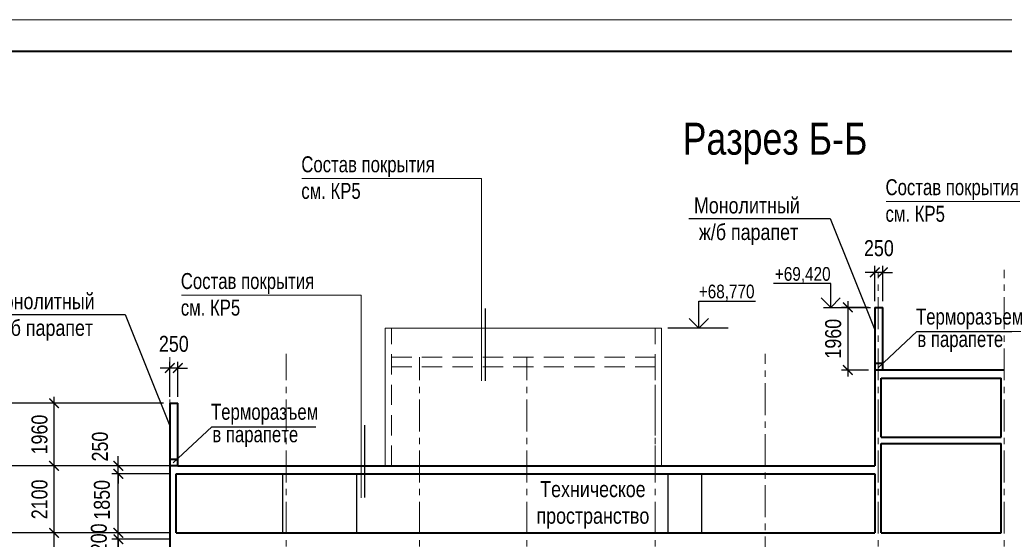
# Model space of a CAD drawing. Header units: millimetres. Extents: x -3919 to 82452, y -32191 to 86609.
# Tile 11 of 12: x 12619 to 43438, y 70341 to 86609. Entities that reach past the tile are written whole.
import ezdxf

# ---------------------------------------------------------------- set-up
doc = ezdxf.new("R2010")
doc.units = ezdxf.units.MM
doc.linetypes.add('CENTER', pattern=[2, 1.25, -0.25, 0.25, -0.25])
doc.linetypes.add('HIDDEN', pattern=[9.525, 6.35, -3.175])
for name, color, linetype, lineweight in [('Оси', 7, 'CENTER', 15), ('перекрытия', 5, 'Continuous', 40), ('пилоны тонкие', 12, 'Continuous', 30), ('СК-110-О-РАЗМЕРЫ', 7, 'Continuous', 15), ('СК-200-Р(амка)', 7, 'Continuous', 40), ('СК-210-Р-РАМКА ЛИНИИ ТОНКИЕ', 7, 'Continuous', 15), ('СК-400-Т(екст)', 7, 'Continuous', 20), ('стены тонкие', 12, 'Continuous', 30)]:
    doc.layers.add(name, color=color, linetype=linetype, lineweight=lineweight)
doc.layers.add('Т-ВЫНОСКИ.АР-061', color=7, linetype='Continuous')
doc.layers.add('текст', color=7, linetype='Continuous')
doc.styles.add('RUSS', font='arial.ttf', dxfattribs={"width": 0.8})
doc.dimstyles.new('100-200', dxfattribs={"dimscale": 0, "dimtxt": 500, "dimasz": 300, "dimexe": 200, "dimexo": 200, "dimgap": 200, "dimtad": 1, "dimdec": 0, "dimzin": 0, "dimdsep": 46, "dimtxsty": 'RUSS', "dimblk": 'ARCHTICK', "dimcen": 0.096, "dimdle": 200, "dimclrd": 7, "dimclre": 7, "dimclrt": 256, "dimadec": 0, "dimazin": 0, "dimtfac": 1, "dimtdec": 0, "dimtmove": 2, "dimatfit": 3, "dimldrblk": 'OBLIQUE', "dimfxl": 1, "dimtolj": 1, "dimtzin": 0, "dimarcsym": 0})

# ---------------------------------------------------------------- blocks, each defined once
blk = doc.blocks.new('_ArchTick')
at = {"color": 0, "linetype": 'ByBlock', "const_width": 0.15}
blk.add_lwpolyline([(-0.5, -0.5), (0.5, 0.5)], dxfattribs=at)
blk = doc.blocks.new('*D23')
at = {"layer": 'Defpoints', "color": 0, "transparency": 16777216}
for p in [(13694, 70541), (17318, 70541), (17318, 67541)]:
    blk.add_point(p, dxfattribs=at)
at = {"layer": 'СК-110-О-РАЗМЕРЫ', "color": 7, "lineweight": -2, "transparency": 16777216}
for p, q in [((13694, 67341), (13694, 70741)), ((17118, 70541), (13494, 70541)), ((17118, 67541), (13494, 67541))]:
    blk.add_line(p, q, dxfattribs=at)
at = {"layer": 'СК-110-О-РАЗМЕРЫ', "color": 7, "lineweight": -2, "transparency": 16777216, "xscale": 300, "yscale": 300, "zscale": 300}
for p, rotation in [((13694, 70541), 90), ((13694, 67541), 270)]:
    blk.add_blockref('_ArchTick', p, dxfattribs=dict(at, rotation=rotation))
at = {"layer": 'СК-110-О-РАЗМЕРЫ', "transparency": 16777216, "insert": (13238, 69041), "char_height": 500, "attachment_point": 5, "rotation": 90, "style": 'RUSS'}
blk.add_mtext('\\A1;3000', dxfattribs=at)
blk = doc.blocks.new('_Oblique')
at = {"color": 0, "linetype": 'ByBlock', "lineweight": -2}
blk.add_line((-0.5, -0.5), (0.5, 0.5), dxfattribs=at)
blk = doc.blocks.new('*D49')
at = {"layer": 'Defpoints', "color": 0, "lineweight": 30, "transparency": 16777216}
for p in [(13694, 72641), (18007, 72641), (17318, 70541)]:
    blk.add_point(p, dxfattribs=at)
at = {"layer": 'СК-110-О-РАЗМЕРЫ', "color": 7, "lineweight": -2, "transparency": 16777216}
for p, q in [((13694, 70341), (13694, 72841)), ((17807, 72641), (13494, 72641)), ((17118, 70541), (13494, 70541))]:
    blk.add_line(p, q, dxfattribs=at)
at = {"layer": 'СК-110-О-РАЗМЕРЫ', "color": 7, "lineweight": -2, "transparency": 16777216, "xscale": 300, "yscale": 300, "zscale": 300}
for p, rotation in [((13694, 72641), 90), ((13694, 70541), 270)]:
    blk.add_blockref('_ArchTick', p, dxfattribs=dict(at, rotation=rotation))
at = {"layer": 'СК-110-О-РАЗМЕРЫ', "transparency": 16777216, "insert": (13239, 71591), "char_height": 500, "attachment_point": 5, "rotation": 90, "style": 'RUSS'}
blk.add_mtext('\\A1;2100', dxfattribs=at)
blk = doc.blocks.new('*D90')
at = {"layer": 'Defpoints', "color": 0, "lineweight": 30, "transparency": 16777216}
for p in [(15706, 70341), (17518, 70341), (17518, 67541)]:
    blk.add_point(p, dxfattribs=at)
at = {"layer": 'СК-110-О-РАЗМЕРЫ', "color": 7, "lineweight": -2, "transparency": 16777216}
for p, q in [((17318, 70341), (15506, 70341)), ((15706, 67341), (15706, 70541)), ((17318, 67541), (15506, 67541))]:
    blk.add_line(p, q, dxfattribs=at)
at = {"layer": 'СК-110-О-РАЗМЕРЫ', "color": 7, "lineweight": -2, "transparency": 16777216, "xscale": 300, "yscale": 300, "zscale": 300}
for p, rotation in [((15706, 70341), 90), ((15706, 67541), 270)]:
    blk.add_blockref('_ArchTick', p, dxfattribs=dict(at, rotation=rotation))
at = {"layer": 'СК-110-О-РАЗМЕРЫ', "transparency": 16777216, "insert": (15250, 68941), "char_height": 500, "attachment_point": 5, "rotation": 90, "style": 'RUSS'}
blk.add_mtext('\\A1;2800', dxfattribs=at)
blk = doc.blocks.new('*D91')
at = {"layer": 'Defpoints', "color": 0, "lineweight": 30, "transparency": 16777216}
for p in [(15706, 70541), (17518, 70541), (17518, 70341)]:
    blk.add_point(p, dxfattribs=at)
at = {"layer": 'СК-110-О-РАЗМЕРЫ', "color": 7, "lineweight": -2, "transparency": 16777216}
for p, q in [((15706, 70541), (15706, 70841)), ((17318, 70541), (15506, 70541)), ((17318, 70341), (15506, 70341)), ((15706, 70341), (15706, 70541)), ((15706, 70341), (15706, 70041))]:
    blk.add_line(p, q, dxfattribs=at)
at = {"layer": 'СК-110-О-РАЗМЕРЫ', "color": 7, "lineweight": -2, "transparency": 16777216, "xscale": 300, "yscale": 300, "zscale": 300}
for p, rotation in [((15706, 70541), 270), ((15706, 70341), 90)]:
    blk.add_blockref('_ArchTick', p, dxfattribs=dict(at, rotation=rotation))
at = {"layer": 'СК-110-О-РАЗМЕРЫ', "transparency": 16777216, "insert": (15097, 70371), "char_height": 500, "attachment_point": 5, "rotation": 90, "style": 'RUSS'}
blk.add_mtext('\\A1;200', dxfattribs=at)
blk = doc.blocks.new('*D92')
at = {"layer": 'Defpoints', "color": 0, "lineweight": 30, "transparency": 16777216}
for p in [(15706, 72391), (17518, 72391), (17518, 70541)]:
    blk.add_point(p, dxfattribs=at)
at = {"layer": 'СК-110-О-РАЗМЕРЫ', "color": 7, "lineweight": -2, "transparency": 16777216}
for p, q in [((15706, 70341), (15706, 72591)), ((17318, 72391), (15506, 72391)), ((17318, 70541), (15506, 70541))]:
    blk.add_line(p, q, dxfattribs=at)
at = {"layer": 'СК-110-О-РАЗМЕРЫ', "color": 7, "lineweight": -2, "transparency": 16777216, "xscale": 300, "yscale": 300, "zscale": 300}
for p, rotation in [((15706, 72391), 90), ((15706, 70541), 270)]:
    blk.add_blockref('_ArchTick', p, dxfattribs=dict(at, rotation=rotation))
at = {"layer": 'СК-110-О-РАЗМЕРЫ', "transparency": 16777216, "insert": (15194, 71577), "char_height": 500, "attachment_point": 5, "rotation": 90, "style": 'RUSS'}
blk.add_mtext('\\A1;1850', dxfattribs=at)
blk = doc.blocks.new('*D93')
at = {"layer": 'Defpoints', "color": 0, "lineweight": 30, "transparency": 16777216}
for p in [(15706, 72641), (17318, 72641), (17518, 72391)]:
    blk.add_point(p, dxfattribs=at)
at = {"layer": 'СК-110-О-РАЗМЕРЫ', "color": 7, "lineweight": -2, "transparency": 16777216}
for p, q in [((15706, 72641), (15706, 72941)), ((17118, 72641), (15506, 72641)), ((15706, 72391), (15706, 72641)), ((17318, 72391), (15506, 72391)), ((15706, 72391), (15706, 72091))]:
    blk.add_line(p, q, dxfattribs=at)
at = {"layer": 'СК-110-О-РАЗМЕРЫ', "color": 7, "lineweight": -2, "transparency": 16777216, "xscale": 300, "yscale": 300, "zscale": 300}
for p, rotation in [((15706, 72641), 270), ((15706, 72391), 90)]:
    blk.add_blockref('_ArchTick', p, dxfattribs=dict(at, rotation=rotation))
at = {"layer": 'СК-110-О-РАЗМЕРЫ', "transparency": 16777216, "insert": (15133, 73244), "char_height": 500, "attachment_point": 5, "rotation": 90, "style": 'RUSS'}
blk.add_mtext('\\A1;250', dxfattribs=at)
blk = doc.blocks.new('*D108')
at = {"layer": 'Defpoints', "color": 0, "lineweight": 50, "transparency": 16777216}
for p in [(13694, 74601), (17318, 74601), (17318, 72641)]:
    blk.add_point(p, dxfattribs=at)
at = {"layer": 'СК-110-О-РАЗМЕРЫ', "color": 7, "lineweight": -2, "transparency": 16777216}
for p, q in [((17118, 74601), (13494, 74601)), ((13694, 72441), (13694, 74801)), ((17118, 72641), (13494, 72641))]:
    blk.add_line(p, q, dxfattribs=at)
at = {"layer": 'СК-110-О-РАЗМЕРЫ', "color": 7, "lineweight": -2, "transparency": 16777216, "xscale": 300, "yscale": 300, "zscale": 300}
for p, rotation in [((13694, 74601), 90), ((13694, 72641), 270)]:
    blk.add_blockref('_ArchTick', p, dxfattribs=dict(at, rotation=rotation))
at = {"layer": 'СК-110-О-РАЗМЕРЫ', "transparency": 16777216, "insert": (13239, 73621), "char_height": 500, "attachment_point": 5, "rotation": 90, "style": 'RUSS'}
blk.add_mtext('\\A1;1960', dxfattribs=at)
blk = doc.blocks.new('*D121')
at = {"layer": 'Defpoints', "color": 0, "lineweight": 50, "transparency": 16777216}
for p in [(17318, 75702), (17318, 74601), (17568, 74601)]:
    blk.add_point(p, dxfattribs=at)
at = {"layer": 'СК-110-О-РАЗМЕРЫ', "color": 7, "lineweight": -2, "transparency": 16777216}
for p, q in [((17318, 74801), (17318, 75902)), ((17568, 74801), (17568, 75902)), ((17318, 75702), (17018, 75702)), ((17568, 75702), (17318, 75702)), ((17568, 75702), (17868, 75702))]:
    blk.add_line(p, q, dxfattribs=at)
at = {"layer": 'СК-110-О-РАЗМЕРЫ', "color": 7, "lineweight": -2, "transparency": 16777216, "xscale": 300, "yscale": 300, "zscale": 300}
blk.add_blockref('_ArchTick', (17318, 75702), dxfattribs=at)
at = {"layer": 'СК-110-О-РАЗМЕРЫ', "color": 7, "lineweight": -2, "transparency": 16777216, "xscale": 300, "yscale": 300, "zscale": 300, "rotation": 180}
blk.add_blockref('_ArchTick', (17568, 75702), dxfattribs=at)
at = {"layer": 'СК-110-О-РАЗМЕРЫ', "transparency": 16777216, "insert": (17443, 76457), "char_height": 500, "attachment_point": 5, "style": 'RUSS'}
blk.add_mtext('\\A1;250', dxfattribs=at)
blk = doc.blocks.new('*D122')
at = {"layer": 'Defpoints', "color": 0, "lineweight": 50, "transparency": 16777216}
for p in [(39388, 78698), (39388, 77601), (39638, 77601)]:
    blk.add_point(p, dxfattribs=at)
at = {"layer": 'СК-110-О-РАЗМЕРЫ', "color": 7, "lineweight": -2, "transparency": 16777216}
for p, q in [((39388, 78698), (39088, 78698)), ((39388, 77801), (39388, 78898)), ((39638, 78698), (39388, 78698)), ((39638, 77801), (39638, 78898)), ((39638, 78698), (39938, 78698))]:
    blk.add_line(p, q, dxfattribs=at)
at = {"layer": 'СК-110-О-РАЗМЕРЫ', "color": 7, "lineweight": -2, "transparency": 16777216, "xscale": 300, "yscale": 300, "zscale": 300}
blk.add_blockref('_ArchTick', (39388, 78698), dxfattribs=at)
at = {"layer": 'СК-110-О-РАЗМЕРЫ', "color": 7, "lineweight": -2, "transparency": 16777216, "xscale": 300, "yscale": 300, "zscale": 300, "rotation": 180}
blk.add_blockref('_ArchTick', (39638, 78698), dxfattribs=at)
at = {"layer": 'СК-110-О-РАЗМЕРЫ', "transparency": 16777216, "insert": (39513, 79453), "char_height": 500, "attachment_point": 5, "style": 'RUSS'}
blk.add_mtext('\\A1;250', dxfattribs=at)
blk = doc.blocks.new('*D130')
at = {"layer": 'Defpoints', "color": 0, "lineweight": 50, "transparency": 16777216}
for p in [(39388, 77601), (38539, 75641), (39388, 75641)]:
    blk.add_point(p, dxfattribs=at)
at = {"layer": 'СК-110-О-РАЗМЕРЫ', "color": 7, "lineweight": -2, "transparency": 16777216}
for p, q in [((38539, 77801), (38539, 75441)), ((39188, 77601), (38339, 77601)), ((39188, 75641), (38339, 75641))]:
    blk.add_line(p, q, dxfattribs=at)
at = {"layer": 'СК-110-О-РАЗМЕРЫ', "color": 7, "lineweight": -2, "transparency": 16777216, "xscale": 300, "yscale": 300, "zscale": 300}
for p, rotation in [((38539, 77601), 90), ((38539, 75641), 270)]:
    blk.add_blockref('_ArchTick', p, dxfattribs=dict(at, rotation=rotation))
at = {"layer": 'СК-110-О-РАЗМЕРЫ', "transparency": 16777216, "insert": (38084, 76621), "char_height": 500, "attachment_point": 5, "rotation": 90, "style": 'RUSS'}
blk.add_mtext('\\A1;1960', dxfattribs=at)

msp = doc.modelspace()

# ---------------------------------------------------------------- linework, layer by layer
at = {"layer": 'Оси', "color": 2, "ltscale": 800}
for p, q in [((39488.3, -6281.8), (39488.3, 78675)), ((43438.3, -6281.8), (43438.3, 78775)), ((20958.1, -6281.8), (20958.1, 76146)), ((35948.1, 7030.7), (35948.1, 76146)), ((17318.2, -6281.8), (17318.2, 76046)), ((25133, -6281.8), (25133, 76046)), ((28488.5, -6281.8), (28488.5, 76046)), ((32508.5, -6281.8), (32508.5, 76046))]:
    msp.add_line(p, q, dxfattribs=at)
at = {"layer": 'перекрытия'}
for p, q in [((43438.3, 75640.7), (39638.3, 75640.7)), ((39588.3, 75390.7), (43338.3, 75390.7)), ((39588.3, 73540.7), (43338.3, 73540.7)), ((39588.3, 73340.7), (43338.3, 73340.7)), ((17568.2, 72640.7), (39388.3, 72640.7)), ((17518.2, 72390.7), (39388.3, 72390.7)), ((17518.2, 70540.7), (35678.1, 70540.7)), ((35678.1, 70540.7), (35878.1, 70540.7)), ((35878.1, 70540.7), (39388.3, 70540.7)), ((39588.3, 70540.7), (43338.3, 70540.7))]:
    msp.add_line(p, q, dxfattribs=at)
at = {"layer": 'пилоны тонкие'}
for p, q in [((20858.1, 70540.7), (20858.1, 72390.7)), ((23158.1, 72390.7), (23158.1, 70540.7))]:
    msp.add_line(p, q, dxfattribs=at)
at = {"layer": 'СК-200-Р(амка)'}
msp.add_line((79080.7, 85608.6), (80.7, 85608.6), dxfattribs=at)
at = {"layer": 'СК-210-Р-РАМКА ЛИНИИ ТОНКИЕ'}
msp.add_line((-3919.3, 86608.6), (80080.7, 86608.6), dxfattribs=at)
at = {"layer": 'СК-400-Т(екст)'}
for p, q in [((21450.2, 81634.2), (27078.8, 81634.2)), ((39736.7, 80917.5), (45365.3, 80917.5)), ((17678.6, 77979.5), (23307.1, 77979.5))]:
    msp.add_line(p, q, dxfattribs=at)
at = {"layer": 'стены тонкие', "lineweight": 40}
for p, q in [((39388.3, 77600.7), (39388.3, 72640.7)), ((39388.3, 77600.7), (39638.3, 77600.7)), ((39638.3, 75640.7), (39638.3, 77600.7)), ((39638.3, 75840.7), (39388.3, 75840.7)), ((39638.3, 75640.7), (39388.3, 75640.7)), ((39588.3, 73540.7), (39588.3, 75390.7)), ((43338.3, 73540.7), (43338.3, 75390.7)), ((17318.2, 74600.7), (17318.2, 11880.7)), ((17318.2, 74600.7), (17568.2, 74600.7)), ((17568.2, 72640.7), (17568.2, 74600.7)), ((39588.3, 70540.7), (39588.3, 73340.7)), ((43338.3, 70540.7), (43338.3, 73340.7)), ((17568.2, 72840.7), (17318.2, 72840.7)), ((17568.2, 72640.7), (17318.2, 72640.7)), ((17518.2, 70540.7), (17518.2, 72390.7)), ((39388.3, 72390.7), (39388.3, 70540.7))]:
    msp.add_line(p, q, dxfattribs=at)
at = {"layer": 'стены тонкие', "lineweight": 20}
for p, q in [((32708, 76950.7), (24058.5, 76950.7)), ((24058.5, 76950.7), (24058.5, 72640.7)), ((32708, 76950.7), (32708, 72640.7))]:
    msp.add_line(p, q, dxfattribs=at)
at = {"layer": 'стены тонкие', "linetype": 'HIDDEN', "lineweight": 20, "ltscale": 100}
for p, q in [((24258.5, 72640.7), (24258.5, 76950.7)), ((32508, 72640.7), (32508, 76950.7))]:
    msp.add_line(p, q, dxfattribs=at)
at = {"layer": 'стены тонкие'}
for p, q in [((32918.5, 70540.7), (32918.5, 72390.7)), ((33968.5, 70540.7), (33968.5, 72390.7))]:
    msp.add_line(p, q, dxfattribs=at)
at = {"layer": 'стены тонкие', "linetype": 'HIDDEN', "lineweight": 20, "ltscale": 100}
for points in [[(24258.5, 76040.7), (32508, 76040.7)], [(24258.5, 75740.7), (32508, 75740.7)]]:
    msp.add_lwpolyline(points, dxfattribs=at)
at = {"layer": 'Т-ВЫНОСКИ.АР-061', "color": 7, "linetype": 'Continuous', "lineweight": 5}
for p, q in [((27078.8, 75298), (27078.8, 81634.2)), ((23307.1, 71643.2), (23307.1, 77979.5))]:
    msp.add_line(p, q, dxfattribs=at)
at = {"layer": 'Т-ВЫНОСКИ.АР-061', "color": 7, "linetype": 'Continuous', "lineweight": 30}
for p, q in [((27184.5, 77566.4), (27184.5, 75303.9)), ((23412.8, 73911.7), (23412.8, 71649.1))]:
    msp.add_line(p, q, dxfattribs=at)
at = {"layer": 'текст'}
for p, q in [((33559.6, 80379.3), (37990.2, 80379.3)), ((37990.2, 80379.3), (39388.3, 76895.4)), ((38005.1, 78350.7), (36217.3, 78350.7)), ((38005.1, 77600.7), (38005.1, 78350.7)), ((33874.7, 76950.7), (33874.7, 77800.7)), ((33874.7, 77800.7), (35653.1, 77800.7)), ((38005.1, 77600.7), (37705.1, 77900.7)), ((38305.1, 77900.7), (38005.1, 77600.7)), ((11489.5, 77379.3), (15920.1, 77379.3)), ((15920.1, 77379.3), (17318.2, 73895.4)), ((37780.1, 77600.7), (39245.4, 77600.7)), ((33574.7, 77250.7), (33874.7, 76950.7)), ((33874.7, 76950.7), (34174.7, 77250.7)), ((34794.3, 76950.7), (32903.1, 76950.7)), ((39488.3, 75714.1), (40704.5, 76841.8)), ((40704.5, 76841.8), (43958.6, 76841.8)), ((16928, 74600.7), (10316.6, 74600.7)), ((17420.4, 72733.1), (18636.6, 73860.8)), ((18636.6, 73860.8), (21890.7, 73860.8)), ((13493.9, 72640.7), (10316.6, 72640.7)), ((13493.9, 70540.7), (10316.6, 70540.7))]:
    msp.add_line(p, q, dxfattribs=at)

# ---------------------------------------------------------------- texts
at = {"layer": 'СК-400-Т(екст)', "color": 7, "style": 'RUSS'}
for s, height, width, p in [('Разрез Б-Б', 1000, 0.8, (33369.1, 82383.1)), ('Терморазъем', 500, 0.75, (40674.9, 77064.5)), ('в парапете', 500, 0.75, (40717.2, 76359.7)), ('Терморазъем', 500, 0.75, (18607, 74083.5)), ('в парапете', 500, 0.75, (18649.3, 73378.7))]:
    msp.add_text(s, height=height, dxfattribs=dict(at, width=width)).set_placement(p)
at = {"layer": 'СК-400-Т(екст)', "color": 7, "char_height": 500, "attachment_point": 1, "style": 'RUSS'}
for s, insert, width in [('{\\W0.75;Состав покрытия\\Pсм. КР5}', (21433.8, 82331.4), 8589.498), ('{\\W0.75;Состав покрытия\\Pсм. КР5}', (39720.3, 81614.7), 8589.498), ('Монолитный^J ж/б парапет', (33723.6, 81044.1), 4955.497), ('{\\W0.75;Состав покрытия\\Pсм. КР5}', (17662.1, 78676.7), 8589.498), ('Монолитный^J ж/б парапет', (11653.4, 78044.1), 4955.497), ('\\pxqc;Техническое пространство', (29503.4, 72161.1), 2115.003)]:
    msp.add_mtext(s, dxfattribs=dict(at, insert=insert, width=width))
at = {"layer": 'текст', "style": 'RUSS', "width": 0.8}
for s, p in [('+69,420', (36256.5, 78435.5)), ('+68,770', (33874.7, 77885.5))]:
    msp.add_text(s, height=428.63, dxfattribs=at).set_placement(p)

# ---------------------------------------------------------------- dimensions: what is measured, and where the dimension line sits
at = {"layer": 'СК-110-О-РАЗМЕРЫ'}
for base, p1, p2, picture, middle in [((39388.3, 78697.9), (39638.3, 77600.7), (39388.3, 77600.7), '*D122', (39513.3, 79453.2)), ((17318.2, 75701.8), (17568.2, 74600.7), (17318.2, 74600.7), '*D121', (17443.2, 76457.1))]:
    dim = msp.add_linear_dim(base=base, p1=p1, p2=p2, dimstyle='100-200', override={"dimscale": 1}, dxfattribs=at)
    dim.commit()
    dim.dimension.update_dxf_attribs({"geometry": picture, "text_midpoint": middle})
for base, p1, p2, picture, middle in [((38539.5, 75640.7), (39388.3, 77600.7), (39388.3, 75640.7), '*D130', (38084.2, 76620.7)), ((13693.9, 74600.7), (17318.2, 72640.7), (17318.2, 74600.7), '*D108', (13238.6, 73620.7)), ((13693.9, 72640.7), (17318.2, 70540.7), (18006.6, 72640.7), '*D49', (13238.6, 71590.7)), ((13693.9, 70540.7), (17318.2, 67540.7), (17318.2, 70540.7), '*D23', (13238.4, 69040.7)), ((15705.6, 70340.7), (17518.2, 67540.7), (17518.2, 70340.7), '*D90', (15250.3, 68940.7))]:
    dim = msp.add_linear_dim(base=base, p1=p1, p2=p2, angle=90, dimstyle='100-200', override={"dimscale": 1}, dxfattribs=at)
    dim.commit()
    dim.dimension.update_dxf_attribs({"geometry": picture, "text_midpoint": middle})
for base, p1, p2, picture, middle in [((15705.6, 72640.7), (17518.2, 72390.7), (17318.2, 72640.7), '*D93', (15132.8, 73243.9)), ((15705.6, 72390.7), (17518.2, 70540.7), (17518.2, 72390.7), '*D92', (15194.4, 71577.4)), ((15705.6, 70540.7), (17518.2, 70340.7), (17518.2, 70540.7), '*D91', (15097, 70370.9))]:
    dim = msp.add_linear_dim(base=base, p1=p1, p2=p2, angle=90, dimstyle='100-200', override={"dimscale": 1}, dxfattribs=at)
    dim.commit()
    dim.dimension.update_dxf_attribs({"geometry": picture, "text_midpoint": middle, "dimtype": 160})

doc.saveas('drawing.dxf')
